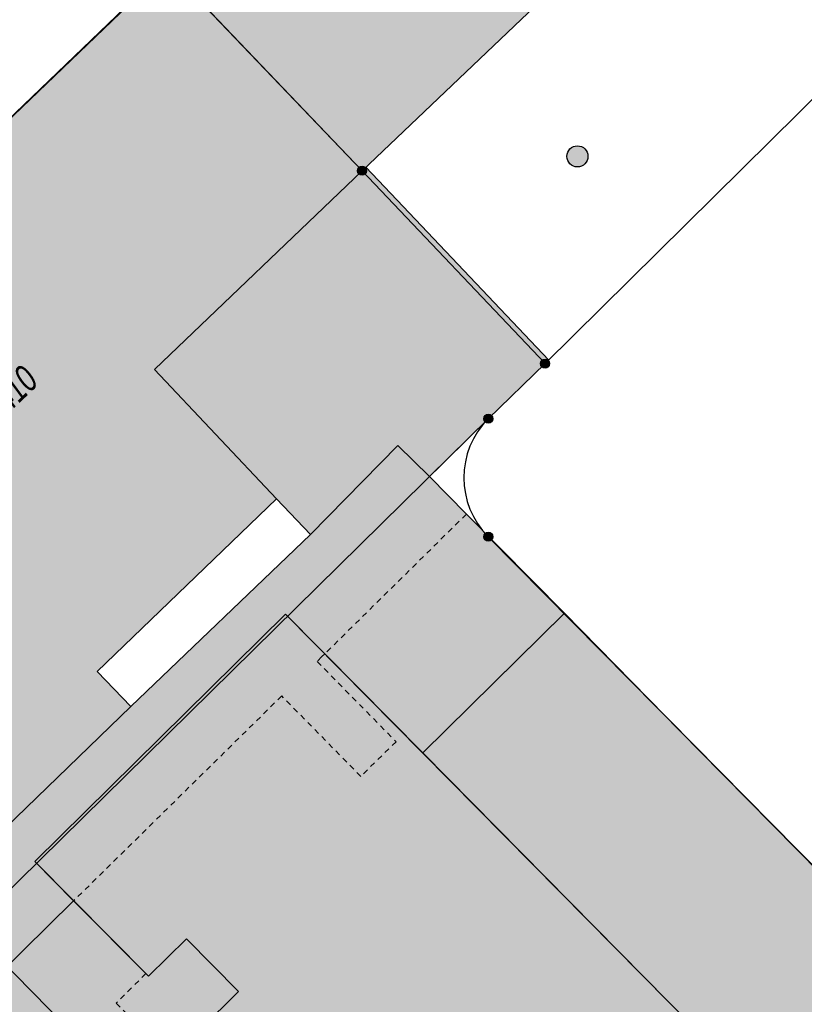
# Model space of a CAD drawing. Header units: metres. Extents: x 2695751 to 2696029, y 1260877 to 1261206.
# Tile 58 of 69: x 2695886 to 2695915, y 1261119 to 1261154. Entities that reach past the tile are written whole.
import ezdxf

# ---------------------------------------------------------------- set-up
doc = ezdxf.new("R2010")
doc.units = ezdxf.units.M
doc.linetypes.add('AUSGEZOGEN', pattern=[0])
doc.linetypes.add('VERDECKT2_S2', pattern=[0.36, 0.2, -0.16])
for name, color, linetype in [('AV_Flächen (EO)', 7, 'AUSGEZOGEN'), ('AV_Gebäudeflächen (BB)', 7, 'AUSGEZOGEN'), ('AV_Gebäudeflächen (EO)', 7, 'AUSGEZOGEN'), ('AV_Gebäudeflächen ut.', 7, 'AUSGEZOGEN'), ('AV_Linien (BB)', 7, 'AUSGEZOGEN'), ('AV_Linien (EO)', 7, 'AUSGEZOGEN'), ('AV_Versicherung-Nr.', 7, 'AUSGEZOGEN'), ('Liegenschaftsgrenzen', 7, 'AUSGEZOGEN'), ('PFAV', 255, 'AUSGEZOGEN'), ('PFAW', 255, 'AUSGEZOGEN'), ('RP_Abstandslinie', 7, 'AUSGEZOGEN')]:
    doc.layers.add(name, color=color, linetype=linetype)
doc.styles.add('ARIAL', font='arial.ttf')

msp = doc.modelspace()

# ---------------------------------------------------------------- hatches: boundary and pattern name
at = {"layer": 'AV_Gebäudeflächen (BB)', "true_color": 0xd2d2d2, "transparency": 33554687}
for points in [[(2695891.76, 1261156.04), (2695898.74, 1261148.73), (2695912.161, 1261161.515), (2695905.167, 1261168.83)], [(2695898.74, 1261148.73), (2695891.76, 1261156.04), (2695878.371, 1261143.22), (2695878.576, 1261143.007), (2695875.837, 1261140.373), (2695882.233, 1261133.65), (2695873.316, 1261125.135), (2695876.905, 1261121.514), (2695881.16, 1261125.577), (2695882.281, 1261126.648), (2695884.785, 1261124.026), (2695890.427, 1261129.48), (2695889.224, 1261130.739), (2695895.665, 1261136.946), (2695891.276, 1261141.584)], [(2695913.563, 1261096.968), (2695920.674, 1261104.012), (2695922.576, 1261105.896), (2695900.923, 1261127.81), (2695895.994, 1261132.798), (2695886.981, 1261123.902), (2695888.374, 1261122.492), (2695891.061, 1261119.783), (2695892.427, 1261121.132), (2695894.3, 1261119.235), (2695892.934, 1261117.886), (2695897.531, 1261113.21), (2695898.854, 1261114.522), (2695900.822, 1261112.538), (2695899.499, 1261111.226), (2695904.181, 1261106.454), (2695905.562, 1261107.808), (2695907.444, 1261105.891), (2695906.07, 1261104.543), (2695908.815, 1261101.757), (2695910.196, 1261103.128), (2695912.103, 1261101.208), (2695910.722, 1261099.837)]]:
    msp.add_hatch(color=254, dxfattribs=at).paths.add_polyline_path(points)
at = {"layer": 'AV_Gebäudeflächen (EO)', "true_color": 0xebebeb, "transparency": 33554687}
for points in [[(2695902.491, 1261136.388), (2695897.403, 1261131.372), (2695900.923, 1261127.81), (2695906.013, 1261132.83)], [(2695890.968, 1261119.877), (2695889.901, 1261118.818), (2695892.069, 1261116.641), (2695893.131, 1261117.685), (2695892.934, 1261117.886), (2695894.3, 1261119.235), (2695892.427, 1261121.132), (2695891.061, 1261119.783)]]:
    msp.add_hatch(color=7, dxfattribs=at).paths.add_polyline_path(points)
at = {"layer": 'AV_Gebäudeflächen ut.', "true_color": 0xf5f5f5, "transparency": 33554687}
for points in [[(2695901.163, 1261137.738), (2695903.28, 1261139.82), (2695905.32, 1261141.8), (2695905.45, 1261141.929), (2695900.216, 1261147.441), (2695898.872, 1261148.856), (2695898.74, 1261148.73), (2695891.276, 1261141.584), (2695895.665, 1261136.946), (2695896.884, 1261135.658), (2695900.023, 1261138.852)], [(2695920.674, 1261104.012), (2695921.253, 1261103.412), (2695923.977, 1261100.589), (2695924.363, 1261100.189), (2695928.364, 1261104.157), (2695928.401, 1261110.115), (2695910.863, 1261127.899), (2695906.013, 1261132.83), (2695902.491, 1261136.388), (2695901.163, 1261137.738), (2695900.023, 1261138.852), (2695896.884, 1261135.658), (2695890.427, 1261129.48), (2695884.785, 1261124.026), (2695882.281, 1261126.648), (2695878.715, 1261123.242), (2695879.128, 1261122.823), (2695879.651, 1261122.293), (2695888.429, 1261113.373), (2695889.912, 1261111.872), (2695895.271, 1261106.429), (2695895.888, 1261105.802), (2695897.102, 1261104.565), (2695897.815, 1261103.843), (2695900.651, 1261100.989), (2695902.133, 1261099.484), (2695907.093, 1261094.494), (2695908.572, 1261092.969), (2695908.875, 1261092.681), (2695909, 1261092.552), (2695913.563, 1261096.968), (2695913.438, 1261097.097), (2695910.722, 1261099.837), (2695912.103, 1261101.208), (2695910.196, 1261103.128), (2695908.815, 1261101.757), (2695906.07, 1261104.543), (2695907.444, 1261105.891), (2695905.562, 1261107.808), (2695904.181, 1261106.454), (2695899.499, 1261111.226), (2695900.822, 1261112.538), (2695898.854, 1261114.522), (2695897.531, 1261113.21), (2695892.934, 1261117.886), (2695894.3, 1261119.235), (2695892.427, 1261121.132), (2695891.061, 1261119.783), (2695886.981, 1261123.902), (2695895.994, 1261132.798), (2695922.576, 1261105.896)]]:
    msp.add_hatch(color=7, dxfattribs=at).paths.add_polyline_path(points)
at = {"layer": 'PFAV', "transparency": 33554687}
for points in [[(2695898.902, 1261148.73), (2695898.899, 1261148.763), (2695898.889, 1261148.794), (2695898.873, 1261148.823), (2695898.852, 1261148.848), (2695898.826, 1261148.868), (2695898.796, 1261148.882), (2695898.765, 1261148.891), (2695898.732, 1261148.892), (2695898.699, 1261148.887), (2695898.668, 1261148.876), (2695898.641, 1261148.859), (2695898.617, 1261148.836), (2695898.598, 1261148.809), (2695898.585, 1261148.779), (2695898.578, 1261148.746), (2695898.578, 1261148.714), (2695898.585, 1261148.681), (2695898.598, 1261148.651), (2695898.617, 1261148.624), (2695898.641, 1261148.601), (2695898.668, 1261148.584), (2695898.699, 1261148.573), (2695898.732, 1261148.568), (2695898.765, 1261148.569), (2695898.796, 1261148.578), (2695898.826, 1261148.592), (2695898.852, 1261148.612), (2695898.873, 1261148.637), (2695898.889, 1261148.666), (2695898.899, 1261148.697)], [(2695905.482, 1261141.8), (2695905.479, 1261141.833), (2695905.469, 1261141.864), (2695905.453, 1261141.893), (2695905.432, 1261141.918), (2695905.406, 1261141.938), (2695905.376, 1261141.952), (2695905.345, 1261141.961), (2695905.312, 1261141.962), (2695905.279, 1261141.957), (2695905.248, 1261141.946), (2695905.221, 1261141.929), (2695905.197, 1261141.906), (2695905.178, 1261141.879), (2695905.165, 1261141.849), (2695905.158, 1261141.816), (2695905.158, 1261141.784), (2695905.165, 1261141.751), (2695905.178, 1261141.721), (2695905.197, 1261141.694), (2695905.221, 1261141.671), (2695905.248, 1261141.654), (2695905.279, 1261141.643), (2695905.312, 1261141.638), (2695905.345, 1261141.639), (2695905.376, 1261141.648), (2695905.406, 1261141.662), (2695905.432, 1261141.682), (2695905.453, 1261141.707), (2695905.469, 1261141.736), (2695905.479, 1261141.767)], [(2695903.442, 1261139.82), (2695903.439, 1261139.853), (2695903.429, 1261139.884), (2695903.413, 1261139.913), (2695903.392, 1261139.938), (2695903.366, 1261139.958), (2695903.336, 1261139.972), (2695903.305, 1261139.981), (2695903.272, 1261139.982), (2695903.239, 1261139.977), (2695903.208, 1261139.966), (2695903.181, 1261139.949), (2695903.157, 1261139.926), (2695903.138, 1261139.899), (2695903.125, 1261139.869), (2695903.118, 1261139.836), (2695903.118, 1261139.804), (2695903.125, 1261139.771), (2695903.138, 1261139.741), (2695903.157, 1261139.714), (2695903.181, 1261139.691), (2695903.208, 1261139.674), (2695903.239, 1261139.663), (2695903.272, 1261139.658), (2695903.305, 1261139.659), (2695903.336, 1261139.668), (2695903.366, 1261139.682), (2695903.392, 1261139.702), (2695903.413, 1261139.727), (2695903.429, 1261139.756), (2695903.439, 1261139.787)], [(2695903.442, 1261135.58), (2695903.439, 1261135.613), (2695903.429, 1261135.644), (2695903.413, 1261135.673), (2695903.392, 1261135.698), (2695903.366, 1261135.718), (2695903.336, 1261135.732), (2695903.305, 1261135.741), (2695903.272, 1261135.742), (2695903.239, 1261135.737), (2695903.208, 1261135.726), (2695903.181, 1261135.709), (2695903.157, 1261135.686), (2695903.138, 1261135.659), (2695903.125, 1261135.629), (2695903.118, 1261135.596), (2695903.118, 1261135.564), (2695903.125, 1261135.531), (2695903.138, 1261135.501), (2695903.157, 1261135.474), (2695903.181, 1261135.451), (2695903.208, 1261135.434), (2695903.239, 1261135.423), (2695903.272, 1261135.418), (2695903.305, 1261135.419), (2695903.336, 1261135.428), (2695903.366, 1261135.442), (2695903.392, 1261135.462), (2695903.413, 1261135.487), (2695903.429, 1261135.516), (2695903.439, 1261135.547)]]:
    msp.add_hatch(color=7, dxfattribs=at).paths.add_polyline_path(points)
at = {"layer": 'PFAW', "transparency": 33554687}
msp.add_hatch(color=253, dxfattribs=at).paths.add_polyline_path([(2695906.755, 1261149.513), (2695906.696, 1261149.562), (2695906.629, 1261149.599), (2695906.555, 1261149.621), (2695906.479, 1261149.627), (2695906.403, 1261149.619), (2695906.33, 1261149.595), (2695906.263, 1261149.557), (2695906.206, 1261149.506), (2695906.16, 1261149.445), (2695906.127, 1261149.376), (2695906.108, 1261149.301), (2695906.106, 1261149.225), (2695906.118, 1261149.149), (2695906.146, 1261149.077), (2695906.187, 1261149.013), (2695906.241, 1261148.958), (2695906.304, 1261148.915), (2695906.375, 1261148.886), (2695906.45, 1261148.871), (2695906.527, 1261148.872), (2695906.602, 1261148.888), (2695906.672, 1261148.92), (2695906.734, 1261148.964), (2695906.786, 1261149.02), (2695906.826, 1261149.086), (2695906.852, 1261149.158), (2695906.862, 1261149.234), (2695906.857, 1261149.311), (2695906.837, 1261149.385), (2695906.803, 1261149.453)])

# ---------------------------------------------------------------- linework, layer by layer
at = {"layer": 'AV_Flächen (EO)', "color": 7, "linetype": 'AUSGEZOGEN', "transparency": 33554687}
for p, q in [((2695902.491, 1261136.388), (2695901.163, 1261137.738)), ((2695906.013, 1261132.83), (2695902.491, 1261136.388)), ((2695896.884, 1261135.658), (2695890.427, 1261129.48))]:
    msp.add_line(p, q, dxfattribs=at)
at = {"layer": 'AV_Flächen (EO)', "color": 7, "linetype": 'VERDECKT2_S2', "transparency": 33554687}
msp.add_line((2695902.491, 1261136.388), (2695897.403, 1261131.372), dxfattribs=at)
at = {"layer": 'AV_Flächen (EO)', "color": 7, "linetype": 'AUSGEZOGEN', "transparency": 33554687}
for points in [[(2695898.872, 1261148.856), (2695898.74, 1261148.73), (2695891.276, 1261141.584), (2695895.665, 1261136.946)], [(2695901.163, 1261137.738), (2695903.28, 1261139.82), (2695905.32, 1261141.8), (2695905.45, 1261141.929), (2695900.216, 1261147.441), (2695898.872, 1261148.856)], [(2695895.665, 1261136.946), (2695896.884, 1261135.658), (2695900.023, 1261138.852), (2695901.163, 1261137.738)], [(2695897.403, 1261131.372), (2695900.923, 1261127.81), (2695906.013, 1261132.83), (2695902.491, 1261136.388)], [(2695908.875, 1261092.681), (2695909, 1261092.552), (2695913.563, 1261096.968), (2695913.438, 1261097.097), (2695910.722, 1261099.837), (2695912.103, 1261101.208), (2695910.196, 1261103.128), (2695908.815, 1261101.757), (2695906.07, 1261104.543), (2695907.444, 1261105.891), (2695905.562, 1261107.808), (2695904.181, 1261106.454), (2695899.499, 1261111.226), (2695900.822, 1261112.538), (2695898.854, 1261114.522), (2695897.531, 1261113.21), (2695892.934, 1261117.886), (2695894.3, 1261119.235), (2695892.427, 1261121.132), (2695891.061, 1261119.783), (2695886.981, 1261123.902), (2695895.994, 1261132.798), (2695922.576, 1261105.896), (2695920.674, 1261104.012)], [(2695924.363, 1261100.189), (2695928.364, 1261104.157), (2695928.401, 1261110.115), (2695910.863, 1261127.899), (2695906.013, 1261132.83)], [(2695890.427, 1261129.48), (2695884.785, 1261124.026), (2695882.281, 1261126.648), (2695878.715, 1261123.242)], [(2695893.131, 1261117.685), (2695892.934, 1261117.886), (2695894.3, 1261119.235), (2695892.427, 1261121.132), (2695891.061, 1261119.783), (2695890.968, 1261119.877)]]:
    msp.add_lwpolyline(points, dxfattribs=at)
at = {"layer": 'AV_Flächen (EO)', "color": 7, "linetype": 'VERDECKT2_S2', "transparency": 33554687}
msp.add_lwpolyline([(2695890.968, 1261119.877), (2695889.901, 1261118.818), (2695892.069, 1261116.641), (2695893.131, 1261117.685)], dxfattribs=at)
at = {"layer": 'AV_Linien (BB)', "color": 7, "linetype": 'AUSGEZOGEN', "transparency": 33554687}
for p, q in [((2695878.371, 1261143.22), (2695891.76, 1261156.04)), ((2695891.76, 1261156.04), (2695898.74, 1261148.73)), ((2695906.003, 1261132.821), (2695903.28, 1261135.58)), ((2695900.923, 1261127.81), (2695895.994, 1261132.798)), ((2695906.003, 1261132.821), (2695900.923, 1261127.81)), ((2695922.576, 1261105.896), (2695900.923, 1261127.81)), ((2695888.374, 1261122.492), (2695891.061, 1261119.783))]:
    msp.add_line(p, q, dxfattribs=at)
for points in [[(2695905.167, 1261168.83), (2695912.161, 1261161.515), (2695898.74, 1261148.73)], [(2695898.74, 1261148.73), (2695891.276, 1261141.584), (2695895.665, 1261136.946), (2695889.224, 1261130.739), (2695890.427, 1261129.48), (2695884.785, 1261124.026), (2695882.281, 1261126.648), (2695881.16, 1261125.577), (2695876.905, 1261121.514)], [(2695903.28, 1261139.82), (2695905.32, 1261141.8), (2695898.74, 1261148.73)], [(2695895.994, 1261132.798), (2695886.981, 1261123.902), (2695888.374, 1261122.492)], [(2695924.363, 1261100.189), (2695931.38, 1261107.11), (2695916.27, 1261122.42), (2695906.003, 1261132.821)], [(2695884.21, 1261114.114), (2695884.467, 1261114.368), (2695884.816, 1261114.018), (2695887.218, 1261116.443), (2695884.737, 1261118.922), (2695888.374, 1261122.492)], [(2695891.061, 1261119.783), (2695892.427, 1261121.132), (2695894.3, 1261119.235), (2695892.934, 1261117.886)]]:
    msp.add_lwpolyline(points, dxfattribs=at)
msp.add_arc((2695905.4, 1261137.7), 2.998, 135.0061, 224.9939, dxfattribs=at)
at = {"layer": 'AV_Linien (EO)', "color": 7, "linetype": 'VERDECKT2_S2', "transparency": 33554687}
msp.add_lwpolyline([(2695897.403, 1261131.372), (2695897.289, 1261131.257), (2695897.131, 1261131.097), (2695899.962, 1261128.213), (2695898.693, 1261126.967), (2695895.855, 1261129.858), (2695888.374, 1261122.492)], dxfattribs=at)
at = {"layer": 'Liegenschaftsgrenzen', "color": 7, "linetype": 'AUSGEZOGEN', "transparency": 33554687}
for p, q in [((2695922.09, 1261158.38), (2695905.32, 1261141.8)), ((2695891.76, 1261156.04), (2695870.474, 1261135.659)), ((2695903.28, 1261139.82), (2695905.32, 1261141.8)), ((2695880.73, 1261117.64), (2695903.28, 1261139.82)), ((2695916.27, 1261122.42), (2695903.28, 1261135.58))]:
    msp.add_line(p, q, dxfattribs=at)
msp.add_lwpolyline([(2695905.32, 1261141.8), (2695898.74, 1261148.73), (2695891.76, 1261156.04)], dxfattribs=at)
msp.add_arc((2695905.4, 1261137.7), 2.998, 135.0061, 224.9939, dxfattribs=at)
at = {"layer": 'PFAV', "color": 7, "transparency": 33554687}
for centre in [(2695898.74, 1261148.73), (2695905.32, 1261141.8), (2695903.28, 1261139.82), (2695903.28, 1261135.58)]:
    msp.add_circle(centre, 0.162, dxfattribs=at)
at = {"layer": 'PFAW', "transparency": 33554687}
msp.add_circle((2695906.484, 1261149.249), 0.379, dxfattribs=at)
at = {"layer": 'RP_Abstandslinie', "color": 7, "linetype": 'AUSGEZOGEN', "transparency": 33554687}
msp.add_line((2695990.63, 1261014.306), (2695870.553, 1261135.741), dxfattribs=at)
msp.add_lwpolyline([(2695905.1, 1261168.89), (2695878.37, 1261143.22), (2695870.553, 1261135.741)], dxfattribs=at)

# ---------------------------------------------------------------- texts
at = {"layer": 'AV_Versicherung-Nr.', "color": 7, "transparency": 33554687, "insert": (2695886.08, 1261140.714), "char_height": 0.96842, "width": 2.45636, "attachment_point": 5, "rotation": 43.9398, "style": 'ARIAL'}
msp.add_mtext('\\A1;{\\fArial|i1|b0;\\H0.968418;\\W0.700000;\\C7;4410}\\P', dxfattribs=at)

doc.saveas('drawing.dxf')
